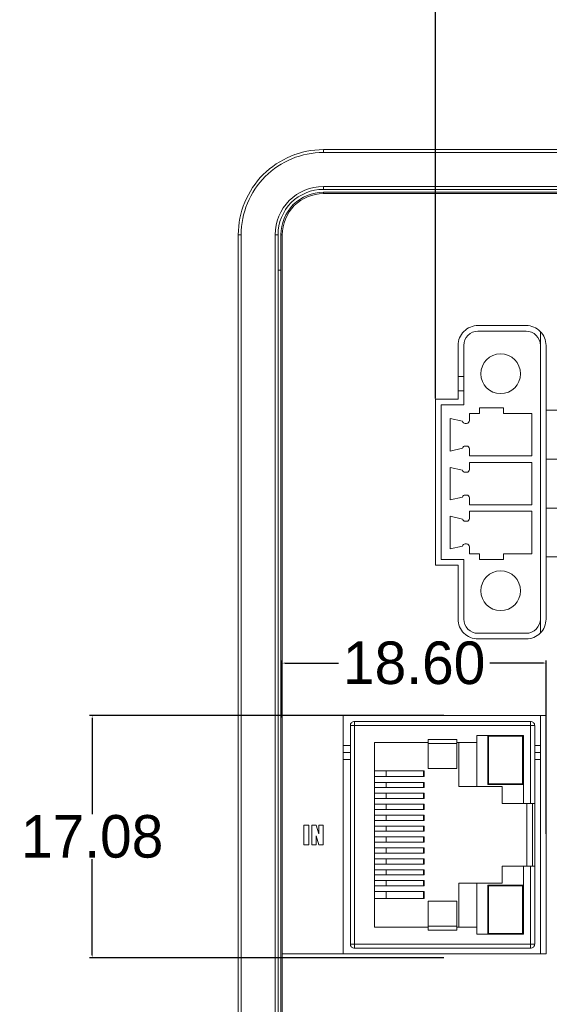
# Model space of a CAD drawing. Header units: millimetres. Extents: x 143 to 803, y 113 to 505.
# Tile 22 of 30: x 356 to 393, y 293 to 362. Entities that reach past the tile are written whole.
import ezdxf

# ---------------------------------------------------------------- set-up
doc = ezdxf.new("R2010")
doc.units = ezdxf.units.MM
doc.header["$MEASUREMENT"] = 0
doc.layers.add('layer 1', color=7, linetype='Continuous')
doc.dimstyles.get("Standard").update_dxf_attribs({"dimtxt": 0.18, "dimasz": 0.18, "dimexe": 0.18, "dimexo": 0.0625, "dimgap": 0.09, "dimtad": 0, "dimtih": 1, "dimtoh": 1, "dimdec": 4, "dimzin": 0, "dimdsep": 46, "dimtxsty": 'Standard', "dimcen": 0.09, "dimadec": 0, "dimazin": 0, "dimtfac": 1, "dimtdec": 4, "dimtofl": 0, "dimtmove": 0, "dimatfit": 3, "dimfxl": 1, "dimtolj": 1, "dimtzin": 0, "dimarcsym": 0})

# ---------------------------------------------------------------- blocks, each defined once
blk = doc.blocks.new('*D4')
at = {"color": 0, "lineweight": -2}
for p, q in [((385.114, 335.706), (385.114, 387.086)), ((385.294, 386.906), (400.374, 386.906)), ((426.134, 386.906), (411.054, 386.906)), ((426.314, 331.483), (426.314, 387.086))]:
    blk.add_line(p, q, dxfattribs=at)
at = {"color": 0}
for points in [[(385.294, 386.936), (385.294, 386.876), (385.114, 386.906)], [(426.134, 386.936), (426.134, 386.876), (426.314, 386.906)]]:
    blk.add_solid(points, dxfattribs=at)
at = {"layer": 'Defpoints', "color": 0}
for p in [(426.314, 386.906), (385.114, 335.643), (426.314, 331.421)]:
    blk.add_point(p, dxfattribs=at)
at = {"color": 0, "insert": (405.714, 386.906), "char_height": 3, "attachment_point": 5}
blk.add_mtext('\\A1;41.20', dxfattribs=at)
blk = doc.blocks.new('*D5')
at = {"color": 0, "lineweight": -2}
for p, q in [((374.314, 313.217), (374.314, 317.223)), ((374.494, 317.043), (378.274, 317.043)), ((392.734, 317.043), (388.954, 317.043)), ((392.914, 305.006), (392.914, 317.223))]:
    blk.add_line(p, q, dxfattribs=at)
at = {"color": 0}
for points in [[(374.494, 317.073), (374.494, 317.013), (374.314, 317.043)], [(392.734, 317.073), (392.734, 317.013), (392.914, 317.043)]]:
    blk.add_solid(points, dxfattribs=at)
at = {"layer": 'Defpoints', "color": 0}
for p in [(374.314, 317.043), (374.314, 313.155), (392.914, 304.943)]:
    blk.add_point(p, dxfattribs=at)
at = {"color": 0, "insert": (383.614, 317.043), "char_height": 3, "attachment_point": 5}
blk.add_mtext('\\A1;18.60', dxfattribs=at)
blk = doc.blocks.new('*D6')
at = {"color": 0, "lineweight": -2}
for p, q in [((385.702, 313.343), (360.729, 313.343)), ((360.909, 313.163), (360.909, 306.395)), ((360.909, 296.447), (360.909, 303.215)), ((385.702, 296.267), (360.729, 296.267))]:
    blk.add_line(p, q, dxfattribs=at)
at = {"color": 0}
for points in [[(360.879, 313.163), (360.939, 313.163), (360.909, 313.343)], [(360.879, 296.447), (360.939, 296.447), (360.909, 296.267)]]:
    blk.add_solid(points, dxfattribs=at)
at = {"layer": 'Defpoints', "color": 0}
for p in [(385.765, 313.343), (360.909, 296.267), (385.765, 296.267)]:
    blk.add_point(p, dxfattribs=at)
at = {"color": 0, "insert": (360.909, 304.805), "char_height": 3, "attachment_point": 5}
blk.add_mtext('\\A1;17.08', dxfattribs=at)

msp = doc.modelspace()

# ---------------------------------------------------------------- linework, layer by layer
at = {"layer": 'layer 1', "color": 250, "lineweight": 9}
for points, knots in [([(377.214, 353.243), (375.623, 353.243), (374.097, 352.611), (372.972, 351.486), (372.972, 351.486), (371.846, 350.361), (371.214, 348.834), (371.214, 347.243)], [0, 0, 0, 0, 0.333333, 0.333333, 0.333333, 0.333333, 1, 1, 1, 1]), ([(377.214, 353.043), (375.676, 353.043), (374.201, 352.432), (373.113, 351.344), (373.113, 351.344), (372.026, 350.257), (371.414, 348.781), (371.414, 347.243)], [0, 0, 0, 0, 0.333333, 0.333333, 0.333333, 0.333333, 1, 1, 1, 1]), ([(377.214, 350.643), (376.313, 350.643), (375.447, 350.285), (374.81, 349.647), (374.81, 349.647), (374.173, 349.01), (373.814, 348.145), (373.814, 347.243)], [0, 0, 0, 0, 0.333333, 0.333333, 0.333333, 0.333333, 1, 1, 1, 1]), ([(377.214, 350.443), (376.365, 350.443), (375.552, 350.106), (374.951, 349.506), (374.951, 349.506), (374.351, 348.906), (374.014, 348.092), (374.014, 347.243)], [0, 0, 0, 0, 0.333333, 0.333333, 0.333333, 0.333333, 1, 1, 1, 1]), ([(377.214, 350.243), (376.419, 350.243), (375.656, 349.927), (375.093, 349.365), (375.093, 349.365), (374.53, 348.802), (374.214, 348.039), (374.214, 347.243)], [0, 0, 0, 0, 0.333333, 0.333333, 0.333333, 0.333333, 1, 1, 1, 1]), ([(377.214, 350.143), (376.445, 350.143), (375.707, 349.838), (375.164, 349.294), (375.164, 349.294), (374.62, 348.75), (374.314, 348.012), (374.314, 347.243)], [0, 0, 0, 0, 0.333333, 0.333333, 0.333333, 0.333333, 1, 1, 1, 1]), ([(388.114, 340.843), (387.743, 340.843), (387.387, 340.696), (387.124, 340.433), (387.124, 340.433), (386.862, 340.171), (386.714, 339.815), (386.714, 339.443)], [0, 0, 0, 0, 0.333333, 0.333333, 0.333333, 0.333333, 1, 1, 1, 1]), ([(388.114, 340.443), (387.849, 340.443), (387.594, 340.338), (387.407, 340.15), (387.407, 340.15), (387.22, 339.963), (387.114, 339.708), (387.114, 339.443)], [0, 0, 0, 0, 0.333333, 0.333333, 0.333333, 0.333333, 1, 1, 1, 1]), ([(392.914, 339.443), (392.914, 339.815), (392.767, 340.171), (392.504, 340.433), (392.504, 340.433), (392.241, 340.696), (391.886, 340.843), (391.514, 340.843)], [0, 0, 0, 0, 0.333333, 0.333333, 0.333333, 0.333333, 1, 1, 1, 1]), ([(392.514, 339.443), (392.514, 339.708), (392.409, 339.963), (392.221, 340.15), (392.221, 340.15), (392.034, 340.338), (391.779, 340.443), (391.514, 340.443)], [0, 0, 0, 0, 0.333333, 0.333333, 0.333333, 0.333333, 1, 1, 1, 1]), ([(389.714, 336.043), (390.487, 336.043), (391.114, 336.67), (391.114, 337.443), (391.114, 337.443), (391.114, 338.216), (390.487, 338.843), (389.714, 338.843), (389.714, 338.843), (388.941, 338.843), (388.314, 338.216), (388.314, 337.443), (388.314, 337.443), (388.314, 336.67), (388.941, 336.043), (389.714, 336.043)], [0, 0, 0, 0, 0.2, 0.2, 0.2, 0.2, 0.4, 0.4, 0.4, 0.4, 0.6, 0.6, 0.6, 0.6, 1, 1, 1, 1]), ([(392.914, 334.866), (392.914, 334.866), (398.614, 334.866), (398.614, 334.866), (398.614, 334.866), (398.614, 334.866), (398.614, 331.421), (398.614, 331.421), (398.614, 331.421), (398.614, 331.421), (392.914, 331.421), (392.914, 331.421), (392.914, 331.421), (392.914, 331.421), (392.914, 334.866), (392.914, 334.866)], [0, 0, 0, 0, 0.2, 0.2, 0.2, 0.2, 0.4, 0.4, 0.4, 0.4, 0.6, 0.6, 0.6, 0.6, 1, 1, 1, 1]), ([(387.314, 333.943), (387.367, 333.943), (387.418, 333.964), (387.456, 334.002), (387.456, 334.002), (387.493, 334.039), (387.514, 334.09), (387.514, 334.143)], [0, 0, 0, 0, 0.333333, 0.333333, 0.333333, 0.333333, 1, 1, 1, 1]), ([(387.514, 332.143), (387.514, 332.196), (387.493, 332.247), (387.456, 332.285), (387.456, 332.285), (387.418, 332.322), (387.367, 332.343), (387.314, 332.343)], [0, 0, 0, 0, 0.333333, 0.333333, 0.333333, 0.333333, 1, 1, 1, 1]), ([(387.314, 330.493), (387.367, 330.493), (387.418, 330.514), (387.456, 330.552), (387.456, 330.552), (387.493, 330.589), (387.514, 330.64), (387.514, 330.694)], [0, 0, 0, 0, 0.333333, 0.333333, 0.333333, 0.333333, 1, 1, 1, 1]), ([(387.514, 328.694), (387.514, 328.747), (387.493, 328.797), (387.456, 328.835), (387.456, 328.835), (387.418, 328.872), (387.367, 328.893), (387.314, 328.893)], [0, 0, 0, 0, 0.333333, 0.333333, 0.333333, 0.333333, 1, 1, 1, 1]), ([(392.914, 327.975), (392.914, 327.975), (398.614, 327.975), (398.614, 327.975), (398.614, 327.975), (398.614, 327.975), (398.614, 324.53), (398.614, 324.53), (398.614, 324.53), (398.614, 324.53), (392.914, 324.53), (392.914, 324.53), (392.914, 324.53), (392.914, 324.53), (392.914, 327.975), (392.914, 327.975)], [0, 0, 0, 0, 0.2, 0.2, 0.2, 0.2, 0.4, 0.4, 0.4, 0.4, 0.6, 0.6, 0.6, 0.6, 1, 1, 1, 1]), ([(387.314, 327.043), (387.367, 327.043), (387.418, 327.064), (387.456, 327.102), (387.456, 327.102), (387.493, 327.139), (387.514, 327.19), (387.514, 327.243)], [0, 0, 0, 0, 0.333333, 0.333333, 0.333333, 0.333333, 1, 1, 1, 1]), ([(387.514, 325.243), (387.514, 325.296), (387.493, 325.347), (387.456, 325.385), (387.456, 325.385), (387.418, 325.422), (387.367, 325.443), (387.314, 325.443)], [0, 0, 0, 0, 0.333333, 0.333333, 0.333333, 0.333333, 1, 1, 1, 1]), ([(389.714, 320.743), (390.487, 320.743), (391.114, 321.37), (391.114, 322.143), (391.114, 322.143), (391.114, 322.917), (390.487, 323.543), (389.714, 323.543), (389.714, 323.543), (388.941, 323.543), (388.314, 322.917), (388.314, 322.143), (388.314, 322.143), (388.314, 321.37), (388.941, 320.743), (389.714, 320.743)], [0, 0, 0, 0, 0.2, 0.2, 0.2, 0.2, 0.4, 0.4, 0.4, 0.4, 0.6, 0.6, 0.6, 0.6, 1, 1, 1, 1]), ([(386.714, 320.143), (386.714, 319.772), (386.862, 319.416), (387.124, 319.153), (387.124, 319.153), (387.387, 318.891), (387.743, 318.744), (388.114, 318.744)], [0, 0, 0, 0, 0.333333, 0.333333, 0.333333, 0.333333, 1, 1, 1, 1]), ([(387.114, 320.143), (387.114, 319.878), (387.22, 319.624), (387.407, 319.436), (387.407, 319.436), (387.594, 319.249), (387.849, 319.143), (388.114, 319.143)], [0, 0, 0, 0, 0.333333, 0.333333, 0.333333, 0.333333, 1, 1, 1, 1]), ([(391.514, 318.744), (391.886, 318.744), (392.241, 318.891), (392.504, 319.153), (392.504, 319.153), (392.767, 319.416), (392.914, 319.772), (392.914, 320.143)], [0, 0, 0, 0, 0.333333, 0.333333, 0.333333, 0.333333, 1, 1, 1, 1]), ([(391.514, 319.143), (391.779, 319.143), (392.034, 319.249), (392.221, 319.436), (392.221, 319.436), (392.409, 319.624), (392.514, 319.878), (392.514, 320.143)], [0, 0, 0, 0, 0.333333, 0.333333, 0.333333, 0.333333, 1, 1, 1, 1]), ([(374.314, 296.544), (374.314, 296.544), (378.614, 296.544), (378.614, 296.544), (378.614, 296.544), (378.614, 296.544), (378.614, 313.343), (378.614, 313.343), (378.614, 313.343), (378.614, 313.343), (374.314, 313.343), (374.314, 313.343), (374.314, 313.343), (374.314, 313.343), (374.314, 296.544), (374.314, 296.544)], [0, 0, 0, 0, 0.2, 0.2, 0.2, 0.2, 0.4, 0.4, 0.4, 0.4, 0.6, 0.6, 0.6, 0.6, 1, 1, 1, 1]), ([(379.414, 312.934), (379.335, 312.934), (379.258, 312.903), (379.202, 312.846), (379.202, 312.846), (379.146, 312.79), (379.114, 312.714), (379.114, 312.634)], [0, 0, 0, 0, 0.333333, 0.333333, 0.333333, 0.333333, 1, 1, 1, 1]), ([(392.114, 312.634), (392.114, 312.714), (392.083, 312.79), (392.026, 312.846), (392.026, 312.846), (391.97, 312.903), (391.894, 312.934), (391.814, 312.934)], [0, 0, 0, 0, 0.333333, 0.333333, 0.333333, 0.333333, 1, 1, 1, 1]), ([(375.824, 304.23), (375.824, 304.23), (376.188, 304.23), (376.188, 304.23), (376.188, 304.23), (376.188, 304.23), (376.188, 305.625), (376.188, 305.625), (376.188, 305.625), (376.188, 305.625), (375.824, 305.625), (375.824, 305.625), (375.824, 305.625), (375.824, 305.625), (375.824, 304.23), (375.824, 304.23)], [0, 0, 0, 0, 0.2, 0.2, 0.2, 0.2, 0.4, 0.4, 0.4, 0.4, 0.6, 0.6, 0.6, 0.6, 1, 1, 1, 1]), ([(377.204, 305.625), (377.204, 305.625), (377.204, 304.23), (377.204, 304.23), (377.204, 304.23), (377.204, 304.23), (376.887, 304.23), (376.887, 304.23), (376.887, 304.23), (376.887, 304.23), (376.698, 304.864), (376.698, 304.864), (376.698, 304.864), (376.698, 304.864), (376.698, 304.23), (376.698, 304.23), (376.698, 304.23), (376.698, 304.23), (376.395, 304.23), (376.395, 304.23), (376.395, 304.23), (376.395, 304.23), (376.395, 305.625), (376.395, 305.625), (376.395, 305.625), (376.395, 305.625), (376.698, 305.625), (376.698, 305.625), (376.698, 305.625), (376.698, 305.625), (376.901, 304.996), (376.901, 304.996), (376.901, 304.996), (376.901, 304.996), (376.901, 305.625), (376.901, 305.625), (376.901, 305.625), (376.901, 305.625), (377.204, 305.625), (377.204, 305.625)], [0, 0, 0, 0, 0.090909, 0.090909, 0.090909, 0.090909, 0.181818, 0.181818, 0.181818, 0.181818, 0.272727, 0.272727, 0.272727, 0.272727, 0.363636, 0.363636, 0.363636, 0.363636, 0.454545, 0.454545, 0.454545, 0.454545, 0.545455, 0.545455, 0.545455, 0.545455, 0.636364, 0.636364, 0.636364, 0.636364, 0.727273, 0.727273, 0.727273, 0.727273, 0.818182, 0.818182, 0.818182, 0.818182, 1, 1, 1, 1]), ([(379.114, 297.234), (379.114, 297.155), (379.146, 297.078), (379.202, 297.022), (379.202, 297.022), (379.258, 296.966), (379.335, 296.934), (379.414, 296.934)], [0, 0, 0, 0, 0.333333, 0.333333, 0.333333, 0.333333, 1, 1, 1, 1]), ([(391.814, 296.934), (391.894, 296.934), (391.97, 296.966), (392.026, 297.022), (392.026, 297.022), (392.083, 297.078), (392.114, 297.155), (392.114, 297.234)], [0, 0, 0, 0, 0.333333, 0.333333, 0.333333, 0.333333, 1, 1, 1, 1])]:
    msp.add_open_spline(points, degree=3, knots=knots, dxfattribs=at)
for points in [[(377.214, 353.243), (377.214, 353.243), (423.214, 353.243), (423.214, 353.243)], [(377.214, 353.043), (377.214, 353.043), (377.214, 353.243), (377.214, 353.243)], [(377.214, 353.043), (377.214, 353.043), (423.214, 353.043), (423.214, 353.043)], [(377.214, 350.643), (377.214, 350.643), (423.214, 350.643), (423.214, 350.643)], [(377.214, 350.643), (377.214, 350.643), (377.214, 350.443), (377.214, 350.443)], [(377.214, 350.443), (377.214, 350.443), (400.114, 350.443), (400.114, 350.443)], [(423.214, 350.243), (423.214, 350.243), (377.214, 350.243), (377.214, 350.243)], [(377.214, 350.143), (377.214, 350.143), (377.214, 350.243), (377.214, 350.243)], [(423.214, 350.143), (423.214, 350.143), (377.214, 350.143), (377.214, 350.143)], [(371.414, 347.243), (371.414, 347.243), (371.214, 347.243), (371.214, 347.243)], [(371.214, 347.243), (371.214, 347.243), (371.214, 253.244), (371.214, 253.244)], [(371.414, 347.243), (371.414, 347.243), (371.414, 253.244), (371.414, 253.244)], [(373.814, 347.243), (373.814, 347.243), (374.014, 347.243), (374.014, 347.243)], [(373.814, 253.244), (373.814, 253.244), (373.814, 347.243), (373.814, 347.243)], [(374.014, 253.244), (374.014, 253.244), (374.014, 347.243), (374.014, 347.243)], [(374.314, 347.243), (374.314, 347.243), (374.214, 347.243), (374.214, 347.243)], [(374.214, 347.243), (374.214, 347.243), (374.214, 253.244), (374.214, 253.244)], [(374.314, 347.243), (374.314, 347.243), (374.314, 253.244), (374.314, 253.244)], [(374.014, 344.743), (374.014, 344.743), (374.214, 344.743), (374.214, 344.743)], [(391.514, 340.843), (391.514, 340.843), (388.114, 340.843), (388.114, 340.843)], [(391.514, 340.443), (391.514, 340.443), (388.114, 340.443), (388.114, 340.443)], [(392.514, 340.399), (392.514, 340.399), (392.514, 319.188), (392.514, 319.188)], [(386.714, 335.643), (386.714, 335.643), (386.714, 339.443), (386.714, 339.443)], [(387.114, 339.443), (387.114, 339.443), (387.114, 335.243), (387.114, 335.243)], [(392.914, 320.143), (392.914, 320.143), (392.914, 339.443), (392.914, 339.443)], [(386.714, 337.243), (386.714, 337.243), (387.114, 337.243), (387.114, 337.243)], [(386.714, 336.243), (386.714, 336.243), (387.114, 336.243), (387.114, 336.243)], [(385.114, 335.643), (385.114, 335.643), (386.714, 335.643), (386.714, 335.643)], [(385.114, 335.643), (385.114, 335.643), (385.114, 323.943), (385.114, 323.943)], [(385.514, 335.243), (385.514, 335.243), (387.114, 335.243), (387.114, 335.243)], [(385.514, 324.344), (385.514, 324.344), (385.514, 335.243), (385.514, 335.243)], [(388.214, 334.644), (388.214, 334.644), (387.514, 334.644), (387.514, 334.644)], [(387.514, 334.644), (387.514, 334.644), (387.514, 334.143), (387.514, 334.143)], [(389.914, 335.043), (389.914, 335.043), (388.214, 335.043), (388.214, 335.043)], [(388.214, 335.043), (388.214, 335.043), (388.214, 334.644), (388.214, 334.644)], [(389.914, 334.644), (389.914, 334.644), (389.914, 335.043), (389.914, 335.043)], [(391.914, 334.644), (391.914, 334.644), (389.914, 334.644), (389.914, 334.644)], [(391.914, 331.644), (391.914, 331.644), (391.914, 334.644), (391.914, 334.644)], [(386.164, 334.293), (386.164, 334.293), (387.014, 334.094), (387.014, 334.094)], [(386.164, 334.293), (386.164, 334.293), (386.164, 331.993), (386.164, 331.993)], [(387.014, 334.094), (387.037, 334.005), (387.117, 333.943), (387.208, 333.943)], [(387.314, 333.943), (387.314, 333.943), (387.208, 333.943), (387.208, 333.943)], [(387.014, 332.194), (387.014, 332.194), (386.164, 331.993), (386.164, 331.993)], [(387.208, 332.343), (387.117, 332.343), (387.037, 332.282), (387.014, 332.194)], [(387.208, 332.343), (387.208, 332.343), (387.314, 332.343), (387.314, 332.343)], [(387.514, 332.143), (387.514, 332.143), (387.514, 331.644), (387.514, 331.644)], [(387.514, 331.644), (387.514, 331.644), (391.914, 331.644), (391.914, 331.644)], [(391.914, 331.193), (391.914, 331.193), (387.514, 331.193), (387.514, 331.193)], [(387.514, 331.193), (387.514, 331.193), (387.514, 330.694), (387.514, 330.694)], [(391.914, 328.193), (391.914, 328.193), (391.914, 331.193), (391.914, 331.193)], [(386.164, 330.843), (386.164, 330.843), (387.014, 330.643), (387.014, 330.643)], [(386.164, 330.843), (386.164, 330.843), (386.164, 328.543), (386.164, 328.543)], [(387.014, 330.643), (387.037, 330.555), (387.117, 330.493), (387.208, 330.493)], [(387.314, 330.493), (387.314, 330.493), (387.208, 330.493), (387.208, 330.493)], [(387.014, 328.743), (387.014, 328.743), (386.164, 328.543), (386.164, 328.543)], [(387.208, 328.893), (387.117, 328.893), (387.037, 328.832), (387.014, 328.743)], [(387.208, 328.893), (387.208, 328.893), (387.314, 328.893), (387.314, 328.893)], [(387.514, 328.694), (387.514, 328.694), (387.514, 328.193), (387.514, 328.193)], [(387.514, 328.193), (387.514, 328.193), (391.914, 328.193), (391.914, 328.193)], [(391.914, 327.744), (391.914, 327.744), (387.514, 327.744), (387.514, 327.744)], [(387.514, 327.744), (387.514, 327.744), (387.514, 327.243), (387.514, 327.243)], [(391.914, 324.744), (391.914, 324.744), (391.914, 327.744), (391.914, 327.744)], [(386.164, 327.393), (386.164, 327.393), (387.014, 327.194), (387.014, 327.194)], [(386.164, 327.393), (386.164, 327.393), (386.164, 325.094), (386.164, 325.094)], [(387.014, 327.194), (387.037, 327.105), (387.117, 327.043), (387.208, 327.043)], [(387.314, 327.043), (387.314, 327.043), (387.208, 327.043), (387.208, 327.043)], [(387.014, 325.294), (387.014, 325.294), (386.164, 325.094), (386.164, 325.094)], [(387.208, 325.443), (387.117, 325.443), (387.037, 325.382), (387.014, 325.294)], [(387.208, 325.443), (387.208, 325.443), (387.314, 325.443), (387.314, 325.443)], [(387.514, 325.243), (387.514, 325.243), (387.514, 324.744), (387.514, 324.744)], [(385.514, 324.344), (385.514, 324.344), (387.114, 324.344), (387.114, 324.344)], [(387.114, 320.143), (387.114, 320.143), (387.114, 324.344), (387.114, 324.344)], [(387.514, 324.744), (387.514, 324.744), (388.214, 324.744), (388.214, 324.744)], [(388.214, 324.744), (388.214, 324.744), (388.214, 324.344), (388.214, 324.344)], [(388.214, 324.344), (388.214, 324.344), (389.914, 324.344), (389.914, 324.344)], [(389.914, 324.744), (389.914, 324.744), (391.914, 324.744), (391.914, 324.744)], [(389.914, 324.344), (389.914, 324.344), (389.914, 324.744), (389.914, 324.744)], [(386.714, 323.943), (386.714, 323.943), (385.114, 323.943), (385.114, 323.943)], [(386.714, 320.143), (386.714, 320.143), (386.714, 323.943), (386.714, 323.943)], [(391.514, 319.143), (391.514, 319.143), (388.114, 319.143), (388.114, 319.143)], [(388.114, 318.744), (388.114, 318.744), (391.514, 318.744), (391.514, 318.744)], [(378.614, 313.343), (378.614, 313.343), (378.614, 296.544), (378.614, 296.544)], [(392.914, 313.343), (392.914, 313.343), (378.614, 313.343), (378.614, 313.343)], [(392.514, 313.343), (392.514, 313.343), (392.514, 296.544), (392.514, 296.544)], [(392.914, 296.544), (392.914, 296.544), (392.914, 313.343), (392.914, 313.343)], [(379.114, 297.234), (379.114, 297.234), (379.114, 312.634), (379.114, 312.634)], [(392.114, 312.634), (392.114, 312.634), (379.114, 312.634), (379.114, 312.634)], [(379.414, 312.934), (379.414, 312.934), (379.414, 296.934), (379.414, 296.934)], [(379.414, 312.934), (379.414, 312.934), (391.814, 312.934), (391.814, 312.934)], [(391.814, 307.134), (391.814, 307.134), (391.814, 312.934), (391.814, 312.934)], [(392.114, 312.634), (392.114, 312.634), (392.114, 297.234), (392.114, 297.234)], [(388.028, 311.934), (388.028, 311.934), (391.314, 311.934), (391.314, 311.934)], [(388.028, 311.934), (388.028, 311.934), (388.028, 308.334), (388.028, 308.334)], [(388.814, 308.489), (388.814, 308.489), (388.814, 311.934), (388.814, 311.934)], [(388.864, 311.884), (388.864, 311.884), (391.264, 311.884), (391.264, 311.884)], [(388.864, 308.539), (388.864, 308.539), (388.864, 311.884), (388.864, 311.884)], [(391.264, 311.884), (391.264, 311.884), (391.264, 308.539), (391.264, 308.539)], [(391.314, 311.934), (391.314, 311.934), (391.314, 307.134), (391.314, 307.134)], [(378.614, 311.243), (378.614, 311.243), (379.114, 311.243), (379.114, 311.243)], [(380.814, 298.434), (380.814, 298.434), (380.814, 311.434), (380.814, 311.434)], [(380.814, 311.434), (380.814, 311.434), (384.614, 311.434), (384.614, 311.434)], [(384.614, 311.651), (384.614, 311.651), (384.614, 309.614), (384.614, 309.614)], [(384.614, 311.651), (384.614, 311.651), (386.614, 311.651), (386.614, 311.651)], [(386.614, 311.366), (386.614, 311.366), (384.614, 311.366), (384.614, 311.366)], [(386.614, 309.614), (386.614, 309.614), (386.614, 311.651), (386.614, 311.651)], [(386.614, 311.434), (386.614, 311.434), (388.028, 311.434), (388.028, 311.434)], [(386.755, 308.334), (386.755, 308.334), (386.755, 311.434), (386.755, 311.434)], [(392.114, 311.243), (392.114, 311.243), (392.514, 311.243), (392.514, 311.243)], [(379.114, 310.743), (379.114, 310.743), (378.614, 310.743), (378.614, 310.743)], [(392.514, 310.743), (392.514, 310.743), (392.114, 310.743), (392.114, 310.743)], [(379.114, 310.243), (379.114, 310.243), (378.614, 310.243), (378.614, 310.243)], [(392.514, 310.243), (392.514, 310.243), (392.114, 310.243), (392.114, 310.243)], [(384.314, 309.434), (384.314, 309.434), (380.814, 309.434), (380.814, 309.434)], [(380.814, 309.034), (380.814, 309.034), (384.314, 309.034), (384.314, 309.034)], [(381.639, 309.434), (381.639, 309.434), (381.639, 309.034), (381.639, 309.034)], [(384.265, 309.034), (384.265, 309.034), (384.265, 309.434), (384.265, 309.434)], [(384.314, 309.434), (384.314, 309.434), (384.314, 309.034), (384.314, 309.034)], [(386.614, 309.614), (386.614, 309.614), (384.614, 309.614), (384.614, 309.614)], [(384.314, 308.634), (384.314, 308.634), (380.814, 308.634), (380.814, 308.634)], [(380.814, 308.264), (380.814, 308.264), (384.314, 308.264), (384.314, 308.264)], [(381.639, 308.634), (381.639, 308.634), (381.639, 308.264), (381.639, 308.264)], [(384.265, 308.264), (384.265, 308.264), (384.265, 308.634), (384.265, 308.634)], [(384.314, 308.634), (384.314, 308.634), (384.314, 308.264), (384.314, 308.264)], [(386.755, 308.334), (386.755, 308.334), (389.828, 308.334), (389.828, 308.334)], [(391.314, 308.489), (391.314, 308.489), (388.814, 308.489), (388.814, 308.489)], [(391.264, 308.539), (391.264, 308.539), (388.864, 308.539), (388.864, 308.539)], [(389.828, 308.334), (389.828, 308.334), (389.828, 307.134), (389.828, 307.134)], [(384.314, 307.864), (384.314, 307.864), (380.814, 307.864), (380.814, 307.864)], [(381.639, 307.864), (381.639, 307.864), (381.639, 307.494), (381.639, 307.494)], [(384.265, 307.494), (384.265, 307.494), (384.265, 307.864), (384.265, 307.864)], [(384.314, 307.864), (384.314, 307.864), (384.314, 307.494), (384.314, 307.494)], [(380.814, 307.494), (380.814, 307.494), (384.314, 307.494), (384.314, 307.494)], [(384.314, 307.094), (384.314, 307.094), (380.814, 307.094), (380.814, 307.094)], [(381.639, 307.094), (381.639, 307.094), (381.639, 306.724), (381.639, 306.724)], [(384.265, 306.724), (384.265, 306.724), (384.265, 307.094), (384.265, 307.094)], [(384.314, 307.094), (384.314, 307.094), (384.314, 306.724), (384.314, 306.724)], [(389.828, 307.134), (389.828, 307.134), (392.114, 307.134), (392.114, 307.134)], [(391.564, 307.134), (391.564, 307.134), (391.564, 302.734), (391.564, 302.734)], [(391.964, 302.734), (391.964, 302.734), (391.964, 307.134), (391.964, 307.134)], [(380.814, 306.724), (380.814, 306.724), (384.314, 306.724), (384.314, 306.724)], [(384.314, 306.324), (384.314, 306.324), (380.814, 306.324), (380.814, 306.324)], [(381.639, 306.324), (381.639, 306.324), (381.639, 305.954), (381.639, 305.954)], [(384.265, 305.954), (384.265, 305.954), (384.265, 306.324), (384.265, 306.324)], [(384.314, 306.324), (384.314, 306.324), (384.314, 305.954), (384.314, 305.954)], [(380.814, 305.954), (380.814, 305.954), (384.314, 305.954), (384.314, 305.954)], [(384.314, 305.554), (384.314, 305.554), (380.814, 305.554), (380.814, 305.554)], [(381.639, 305.554), (381.639, 305.554), (381.639, 305.184), (381.639, 305.184)], [(384.265, 305.184), (384.265, 305.184), (384.265, 305.554), (384.265, 305.554)], [(384.314, 305.554), (384.314, 305.554), (384.314, 305.184), (384.314, 305.184)], [(380.814, 305.184), (380.814, 305.184), (384.314, 305.184), (384.314, 305.184)], [(384.314, 304.784), (384.314, 304.784), (380.814, 304.784), (380.814, 304.784)], [(381.639, 304.784), (381.639, 304.784), (381.639, 304.414), (381.639, 304.414)], [(384.265, 304.414), (384.265, 304.414), (384.265, 304.784), (384.265, 304.784)], [(384.314, 304.784), (384.314, 304.784), (384.314, 304.414), (384.314, 304.414)], [(380.814, 304.414), (380.814, 304.414), (384.314, 304.414), (384.314, 304.414)], [(384.314, 304.014), (384.314, 304.014), (380.814, 304.014), (380.814, 304.014)], [(380.814, 303.644), (380.814, 303.644), (384.314, 303.644), (384.314, 303.644)], [(381.639, 304.014), (381.639, 304.014), (381.639, 303.644), (381.639, 303.644)], [(384.265, 303.644), (384.265, 303.644), (384.265, 304.014), (384.265, 304.014)], [(384.314, 304.014), (384.314, 304.014), (384.314, 303.644), (384.314, 303.644)], [(384.314, 303.244), (384.314, 303.244), (380.814, 303.244), (380.814, 303.244)], [(380.814, 302.874), (380.814, 302.874), (384.314, 302.874), (384.314, 302.874)], [(381.639, 303.244), (381.639, 303.244), (381.639, 302.874), (381.639, 302.874)], [(384.265, 302.874), (384.265, 302.874), (384.265, 303.244), (384.265, 303.244)], [(384.314, 303.244), (384.314, 303.244), (384.314, 302.874), (384.314, 302.874)], [(389.828, 302.734), (389.828, 302.734), (389.828, 301.534), (389.828, 301.534)], [(389.828, 302.734), (389.828, 302.734), (392.114, 302.734), (392.114, 302.734)], [(391.314, 302.734), (391.314, 302.734), (391.314, 297.934), (391.314, 297.934)], [(391.814, 296.934), (391.814, 296.934), (391.814, 302.734), (391.814, 302.734)], [(384.314, 302.474), (384.314, 302.474), (380.814, 302.474), (380.814, 302.474)], [(380.814, 302.104), (380.814, 302.104), (384.314, 302.104), (384.314, 302.104)], [(381.639, 302.474), (381.639, 302.474), (381.639, 302.104), (381.639, 302.104)], [(384.265, 302.104), (384.265, 302.104), (384.265, 302.474), (384.265, 302.474)], [(384.314, 302.474), (384.314, 302.474), (384.314, 302.104), (384.314, 302.104)], [(384.314, 301.704), (384.314, 301.704), (380.814, 301.704), (380.814, 301.704)], [(380.814, 301.334), (380.814, 301.334), (384.314, 301.334), (384.314, 301.334)], [(381.639, 301.704), (381.639, 301.704), (381.639, 301.334), (381.639, 301.334)], [(384.265, 301.334), (384.265, 301.334), (384.265, 301.704), (384.265, 301.704)], [(384.314, 301.704), (384.314, 301.704), (384.314, 301.334), (384.314, 301.334)], [(386.755, 298.434), (386.755, 298.434), (386.755, 301.534), (386.755, 301.534)], [(386.755, 301.534), (386.755, 301.534), (389.828, 301.534), (389.828, 301.534)], [(388.028, 301.534), (388.028, 301.534), (388.028, 297.934), (388.028, 297.934)], [(388.814, 297.934), (388.814, 297.934), (388.814, 301.38), (388.814, 301.38)], [(388.814, 301.38), (388.814, 301.38), (391.314, 301.38), (391.314, 301.38)], [(388.864, 297.984), (388.864, 297.984), (388.864, 301.33), (388.864, 301.33)], [(388.864, 301.33), (388.864, 301.33), (391.264, 301.33), (391.264, 301.33)], [(391.264, 301.33), (391.264, 301.33), (391.264, 297.984), (391.264, 297.984)], [(384.314, 300.934), (384.314, 300.934), (380.814, 300.934), (380.814, 300.934)], [(381.639, 300.934), (381.639, 300.934), (381.639, 300.434), (381.639, 300.434)], [(384.265, 300.434), (384.265, 300.434), (384.265, 300.934), (384.265, 300.934)], [(384.314, 300.934), (384.314, 300.934), (384.314, 300.434), (384.314, 300.434)], [(380.814, 300.434), (380.814, 300.434), (384.314, 300.434), (384.314, 300.434)], [(384.614, 300.254), (384.614, 300.254), (384.614, 298.217), (384.614, 298.217)], [(386.614, 300.254), (386.614, 300.254), (384.614, 300.254), (384.614, 300.254)], [(386.614, 300.254), (386.614, 300.254), (386.614, 298.217), (386.614, 298.217)], [(384.614, 298.434), (384.614, 298.434), (380.814, 298.434), (380.814, 298.434)], [(384.614, 298.502), (384.614, 298.502), (386.614, 298.502), (386.614, 298.502)], [(386.614, 298.217), (386.614, 298.217), (384.614, 298.217), (384.614, 298.217)], [(388.028, 298.434), (388.028, 298.434), (386.614, 298.434), (386.614, 298.434)], [(391.314, 297.934), (391.314, 297.934), (388.028, 297.934), (388.028, 297.934)], [(391.264, 297.984), (391.264, 297.984), (388.864, 297.984), (388.864, 297.984)], [(379.114, 297.234), (379.114, 297.234), (392.114, 297.234), (392.114, 297.234)], [(378.614, 296.544), (378.614, 296.544), (392.914, 296.544), (392.914, 296.544)], [(391.814, 296.934), (391.814, 296.934), (379.414, 296.934), (379.414, 296.934)]]:
    msp.add_open_spline(points, degree=3, dxfattribs=at)

# ---------------------------------------------------------------- dimensions: what is measured, and where the dimension line sits
for base, p1, p2, picture, middle in [((426.314, 386.906), (385.114, 335.643), (426.314, 331.421), '*D4', (405.714, 386.906)), ((374.314, 317.043), (392.914, 304.943), (374.314, 313.155), '*D5', (383.614, 317.043))]:
    dim = msp.add_linear_dim(base=base, p1=p1, p2=p2, dimstyle='Standard', override={"dimtxt": 3, "dimdec": 2})
    dim.commit()
    dim.dimension.update_dxf_attribs({"geometry": picture, "text_midpoint": middle})
dim = msp.add_linear_dim(base=(360.909, 296.267), p1=(385.765, 313.343), p2=(385.765, 296.267), angle=90, dimstyle='Standard', override={"dimtxt": 3, "dimdec": 2})
dim.commit()
dim.dimension.update_dxf_attribs({"geometry": '*D6', "text_midpoint": (360.909, 304.805)})

doc.saveas('drawing.dxf')
